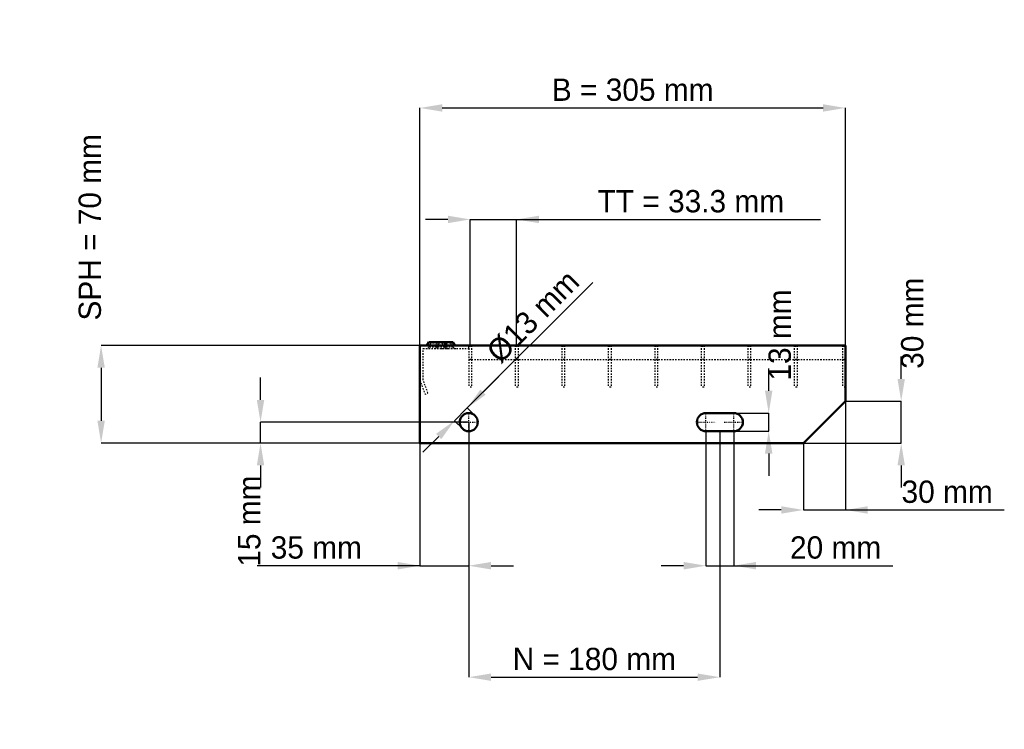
# Model space of a CAD drawing. Header units: millimetres. Extents: x -287 to 419, y -205 to 304.
import ezdxf

# ---------------------------------------------------------------- set-up
doc = ezdxf.new("R2010")
doc.units = ezdxf.units.MM
doc.linetypes.add('Center', pattern=[1.5, 0.45, -0.5, 0.05, -0.5])
doc.linetypes.add('Dashed', pattern=[2, 1, -1])
for name, color, linetype, lineweight in [('2d ConnectionPoints', 7, 'Continuous', 50), ('AM_0', 7, 'Continuous', 50), ('AM_5', 3, 'Continuous', 25), ('AM_7', 7, 'Center', 25), ('AM_9', 6, 'Dashed', 25)]:
    doc.layers.add(name, color=color, linetype=linetype, lineweight=lineweight)
doc.dimstyles.new('ISO-25', dxfattribs={"dimtxt": 2.5, "dimasz": 2.5, "dimexe": 1.25, "dimexo": 0.625, "dimtad": 1, "dimtxsty": 'Standard', "dimcen": 2.5, "dimadec": 0, "dimazin": 0, "dimtfac": 1, "dimtmove": 0, "dimatfit": 3, "dimfxl": 1, "dimarcsym": 0})

# ---------------------------------------------------------------- blocks, each defined once
blk = doc.blocks.new('1_305_2_33_33_6_VERTICAL_0_in_L10002348PX4223033112350_0')
at = {"layer": 'AM_9'}
blk.add_line((35, 60), (305, 60), dxfattribs=at)
blk = doc.blocks.new('2_800_350_11_11_2_6_3_FRONT_0_in_L10002348PX4223033112350_0')
at = {"layer": 'AM_0'}
for p, q in [((6.43, 72.46), (5.01, 70)), ((6.43, 72.46), (23.57, 72.46)), ((18.99, 70), (17.57, 72.46)), ((24.99, 70), (23.57, 72.46))]:
    blk.add_line(p, q, dxfattribs=at)
at = {"layer": 'AM_7'}
for p, q in [((12, 73), (12, 67.5)), ((18, 73), (18, 67.5))]:
    blk.add_line(p, q, dxfattribs=at)
at = {"layer": 'AM_9'}
for p, q in [((7.89, 71.62), (6.3, 68.87)), ((6.43, 72.46), (7.89, 71.62)), ((22.11, 71.62), (7.89, 71.62)), ((12.43, 72.46), (11.01, 70)), ((13.89, 71.62), (12.3, 68.87)), ((12.43, 72.46), (13.89, 71.62)), ((16.11, 71.62), (17.57, 72.46)), ((17.7, 68.87), (16.11, 71.62)), ((22.11, 71.62), (23.57, 72.46)), ((23.7, 68.87), (22.11, 71.62)), ((2.25, 67.75), (35, 67.75)), ((2.25, 45.4), (2.25, 67.75)), ((23.7, 68.87), (6.3, 68.87)), ((19.28, 67.81), (21.08, 67.75)), ((35, 67.75), (35, 70)), ((0, 45), (3.64, 35)), ((5.75, 35.77), (2.25, 45.4)), ((3.64, 35), (5.75, 35.77))]:
    blk.add_line(p, q, dxfattribs=at)
blk.add_lwpolyline([(14.92, 67.75), (16.46, 67.8), (18, 67.84), (19.28, 67.81)], dxfattribs=at)
for centre, start, end in [((4.35, 70), 270, 330), ((10.35, 70), 270, 330), ((19.65, 70), 210, 270), ((25.65, 70), 210, 270)]:
    blk.add_arc(centre, 2.25, start, end, dxfattribs=at)
blk = doc.blocks.new('3_800_0_30_11_11_2_3_HORIZONTAL_1_0_in_L10002348PX4223033112350_0')
at = {"layer": 'AM_9'}
for p, q in [((303, 70), (303, 40)), ((305, 60), (303, 60)), ((305, 40), (303, 40))]:
    blk.add_line(p, q, dxfattribs=at)
blk = doc.blocks.new('4_800_0_30_11_11_2_3_HORIZONTAL_2_0_in_L10002348PX4223033112350_0')
at = {"layer": 'AM_9'}
for p, q in [((268.31, 70), (268.31, 40)), ((270.31, 70), (270.31, 40)), ((270.31, 60), (268.31, 60)), ((270.31, 40), (268.31, 40))]:
    blk.add_line(p, q, dxfattribs=at)
blk = doc.blocks.new('5_800_0_30_11_11_2_3_HORIZONTAL_3_0_in_L10002348PX4223033112350_0')
at = {"layer": 'AM_9'}
for p, q in [((234.98, 70), (234.98, 40)), ((236.98, 70), (236.98, 40)), ((236.98, 60), (234.98, 60)), ((236.98, 40), (234.98, 40))]:
    blk.add_line(p, q, dxfattribs=at)
blk = doc.blocks.new('6_800_0_30_11_11_2_3_HORIZONTAL_4_0_in_L10002348PX4223033112350_0')
at = {"layer": 'AM_9'}
for p, q in [((201.65, 70), (201.65, 40)), ((203.65, 70), (203.65, 40)), ((203.65, 60), (201.65, 60)), ((203.65, 40), (201.65, 40))]:
    blk.add_line(p, q, dxfattribs=at)
blk = doc.blocks.new('7_800_0_30_11_11_2_3_HORIZONTAL_5_0_in_L10002348PX4223033112350_0')
at = {"layer": 'AM_9'}
for p, q in [((168.32, 70), (168.32, 40)), ((170.32, 70), (170.32, 40)), ((170.32, 60), (168.32, 60)), ((170.32, 40), (168.32, 40))]:
    blk.add_line(p, q, dxfattribs=at)
blk = doc.blocks.new('8_800_0_30_11_11_2_3_HORIZONTAL_6_0_in_L10002348PX4223033112350_0')
at = {"layer": 'AM_9'}
for p, q in [((134.99, 70), (134.99, 40)), ((136.99, 70), (136.99, 40)), ((136.99, 60), (134.99, 60)), ((136.99, 40), (134.99, 40))]:
    blk.add_line(p, q, dxfattribs=at)
blk = doc.blocks.new('9_800_0_30_11_11_2_3_HORIZONTAL_7_0_in_L10002348PX4223033112350_0')
at = {"layer": 'AM_9'}
for p, q in [((101.66, 70), (101.66, 40)), ((103.66, 70), (103.66, 40)), ((103.66, 60), (101.66, 60)), ((103.66, 40), (101.66, 40))]:
    blk.add_line(p, q, dxfattribs=at)
blk = doc.blocks.new('10_800_0_30_11_11_2_3_HORIZONTAL_8_0_in_L10002348PX4223033112350_0')
at = {"layer": 'AM_9'}
for p, q in [((68.33, 70), (68.33, 40)), ((70.33, 70), (70.33, 40)), ((70.33, 60), (68.33, 60)), ((70.33, 40), (68.33, 40))]:
    blk.add_line(p, q, dxfattribs=at)
blk = doc.blocks.new('11_800_0_30_11_11_2_3_HORIZONTAL_9_0_in_L10002348PX4223033112350_0')
at = {"layer": 'AM_9'}
for p, q in [((35, 70), (35, 40)), ((37, 70), (37, 40)), ((37, 60), (35, 60)), ((37, 40), (35, 40))]:
    blk.add_line(p, q, dxfattribs=at)
blk = doc.blocks.new('12_305_800_350_2_33_33_6_70_3_LEFT_0_in_L10002348PX4223033112350_0')
at = {"layer": 'AM_0'}
for p, q in [((305, 70), (0, 70)), ((0, 70), (0, 0)), ((305, 30), (305, 70)), ((275, 0), (305, 30)), ((225, 21.5), (205, 21.5)), ((205, 8.5), (225, 8.5)), ((0, 0), (275, 0))]:
    blk.add_line(p, q, dxfattribs=at)
blk.add_circle((35, 15), 6.5, dxfattribs=at)
for centre, start, end in [((205, 15), 90, 270), ((225, 15), 270, 90)]:
    blk.add_arc(centre, 6.5, start, end, dxfattribs=at)
at = {"layer": 'AM_7'}
for p, q in [((35, 8.175), (35, 21.825)), ((205, 8.175), (205, 21.825)), ((225, 8.175), (225, 21.825)), ((28.175, 15), (41.825, 15)), ((198.175, 15), (211.825, 15)), ((218.175, 15), (231.825, 15))]:
    blk.add_line(p, q, dxfattribs=at)
blk = doc.blocks.new('*D13')
at = {"layer": 'AM_5', "color": 0, "lineweight": -2}
for p, q in [((0, 70), (0, 240.46)), ((16, 240.46), (289, 240.46)), ((305, 70), (305, 240.46))]:
    blk.add_line(p, q, dxfattribs=at)
at = {"layer": 'AM_5', "color": 0}
for points in [[(16, 243.13), (16, 237.79), (0, 240.46)], [(289, 237.79), (289, 243.13), (305, 240.46)]]:
    blk.add_solid(points, dxfattribs=at)
at = {"layer": 'Defpoints', "color": 0}
for p in [(305, 240.46), (0, 70), (305, 70)]:
    blk.add_point(p, dxfattribs=at)
at = {"layer": 'AM_5', "color": 0, "insert": (152.5, 253.43), "char_height": 16, "attachment_point": 5}
blk.add_mtext('B = 305 mm', dxfattribs=at)
blk = doc.blocks.new('*D14')
at = {"layer": 'AM_5', "color": 0, "lineweight": -2}
for p, q in [((20, 160.46), (4, 160.46)), ((36, 70), (36, 160.46)), ((36, 160.46), (69.33, 160.46)), ((69.33, 70), (69.33, 160.46)), ((69.33, 160.46), (287.11, 160.46)), ((85.33, 160.46), (101.33, 160.46))]:
    blk.add_line(p, q, dxfattribs=at)
at = {"layer": 'AM_5', "color": 0}
for points in [[(20, 157.79), (20, 163.13), (36, 160.46)], [(85.33, 163.13), (85.33, 157.79), (69.33, 160.46)]]:
    blk.add_solid(points, dxfattribs=at)
at = {"layer": 'Defpoints', "color": 0}
for p in [(69.33, 160.46), (36, 70), (69.33, 70)]:
    blk.add_point(p, dxfattribs=at)
at = {"layer": 'AM_5', "color": 0, "insert": (194.22, 173.43), "char_height": 16, "attachment_point": 5}
blk.add_mtext('TT = 33.3 mm', dxfattribs=at)
blk = doc.blocks.new('*D15')
at = {"layer": 'AM_5', "color": 0, "lineweight": -2}
for p, q in [((0, 70), (-228.57, 70)), ((-228.57, 54), (-228.57, 16)), ((0, 0), (-228.57, 0))]:
    blk.add_line(p, q, dxfattribs=at)
at = {"layer": 'AM_5', "color": 0}
for points in [[(-225.9, 54), (-231.24, 54), (-228.57, 70)], [(-231.24, 16), (-225.9, 16), (-228.57, 0)]]:
    blk.add_solid(points, dxfattribs=at)
at = {"layer": 'Defpoints', "color": 0}
for p in [(0, 70), (-228.57, 0), (0, 0)]:
    blk.add_point(p, dxfattribs=at)
at = {"layer": 'AM_5', "color": 0, "insert": (-236.57, 154.8), "char_height": 16, "attachment_point": 5, "rotation": 90}
blk.add_mtext('SPH = 70 mm', dxfattribs=at)
blk = doc.blocks.new('*D16')
at = {"layer": 'AM_5', "color": 0, "lineweight": -2}
for p, q in [((-114.29, 31), (-114.29, 47)), ((35, 15), (-114.29, 15)), ((-114.29, 0), (-114.29, 15)), ((0, 0), (-114.29, 0)), ((-114.29, -16), (-114.29, -32))]:
    blk.add_line(p, q, dxfattribs=at)
at = {"layer": 'AM_5', "color": 0}
for points in [[(-116.95, 31), (-111.62, 31), (-114.29, 15)], [(-111.62, -16), (-116.95, -16), (-114.29, 0)]]:
    blk.add_solid(points, dxfattribs=at)
at = {"layer": 'Defpoints', "color": 0}
for p in [(-114.29, 15), (35, 15), (0, 0)]:
    blk.add_point(p, dxfattribs=at)
at = {"layer": 'AM_5', "color": 0, "insert": (-122.29, -56), "char_height": 16, "attachment_point": 5, "rotation": 90}
blk.add_mtext('15 mm', dxfattribs=at)
blk = doc.blocks.new('*D17')
at = {"layer": 'AM_5', "color": 0, "lineweight": -2}
for p, q in [((35, 15), (35, -88)), ((0, 0), (0, -88)), ((0, -88), (-116.58, -88)), ((-16, -88), (-32, -88)), ((0, -88), (35, -88)), ((51, -88), (67, -88))]:
    blk.add_line(p, q, dxfattribs=at)
at = {"layer": 'AM_5', "color": 0}
for points in [[(-16, -90.67), (-16, -85.33), (0, -88)], [(51, -85.33), (51, -90.67), (35, -88)]]:
    blk.add_solid(points, dxfattribs=at)
at = {"layer": 'Defpoints', "color": 0}
for p in [(35, 15), (0, 0), (35, -88)]:
    blk.add_point(p, dxfattribs=at)
at = {"layer": 'AM_5', "color": 0, "insert": (-74.29, -75.03), "char_height": 16, "attachment_point": 5}
blk.add_mtext('35 mm', dxfattribs=at)
blk = doc.blocks.new('*D18')
at = {"layer": 'AM_5', "color": 0, "lineweight": -2}
for p, q in [((205, 8.5), (205, -88)), ((225, 8.5), (225, -88)), ((189, -88), (173, -88)), ((205, -88), (225, -88)), ((225, -88), (338.96, -88)), ((241, -88), (257, -88))]:
    blk.add_line(p, q, dxfattribs=at)
at = {"layer": 'AM_5', "color": 0}
for points in [[(189, -90.67), (189, -85.33), (205, -88)], [(241, -85.33), (241, -90.67), (225, -88)]]:
    blk.add_solid(points, dxfattribs=at)
at = {"layer": 'Defpoints', "color": 0}
for p in [(205, 8.5), (225, 8.5), (225, -88)]:
    blk.add_point(p, dxfattribs=at)
at = {"layer": 'AM_5', "color": 0, "insert": (297.98, -75.03), "char_height": 16, "attachment_point": 5}
blk.add_mtext('20 mm', dxfattribs=at)
blk = doc.blocks.new('*D19')
at = {"layer": 'AM_5', "color": 0, "lineweight": -2}
for p, q in [((250, 37.5), (250, 53.5)), ((225, 21.5), (250, 21.5)), ((250, 8.5), (250, 21.5)), ((225, 8.5), (250, 8.5)), ((250, -7.5), (250, -23.5))]:
    blk.add_line(p, q, dxfattribs=at)
at = {"layer": 'AM_5', "color": 0}
for points in [[(247.33, 37.5), (252.67, 37.5), (250, 21.5)], [(252.67, -7.5), (247.33, -7.5), (250, 8.5)]]:
    blk.add_solid(points, dxfattribs=at)
at = {"layer": 'Defpoints', "color": 0}
for p in [(225, 21.5), (250, 21.5), (225, 8.5)]:
    blk.add_point(p, dxfattribs=at)
at = {"layer": 'AM_5', "color": 0, "insert": (258, 77.5), "char_height": 16, "attachment_point": 5, "rotation": 90}
blk.add_mtext('13 mm', dxfattribs=at)
blk = doc.blocks.new('*D20')
at = {"layer": 'AM_5', "color": 0, "lineweight": -2}
for p, q in [((345, 46), (345, 62)), ((305, 30), (345, 30)), ((345, 0), (345, 30)), ((275, 0), (345, 0)), ((345, -16), (345, -32))]:
    blk.add_line(p, q, dxfattribs=at)
at = {"layer": 'AM_5', "color": 0}
for points in [[(342.33, 46), (347.67, 46), (345, 30)], [(347.67, -16), (342.33, -16), (345, 0)]]:
    blk.add_solid(points, dxfattribs=at)
at = {"layer": 'Defpoints', "color": 0}
for p in [(305, 30), (345, 30), (275, 0)]:
    blk.add_point(p, dxfattribs=at)
at = {"layer": 'AM_5', "color": 0, "insert": (353, 86), "char_height": 16, "attachment_point": 5, "rotation": 90}
blk.add_mtext('30 mm', dxfattribs=at)
blk = doc.blocks.new('*D21')
at = {"layer": 'AM_5', "color": 0, "lineweight": -2}
for p, q in [((305, 30), (305, -48)), ((275, 0), (275, -48)), ((259, -48), (243, -48)), ((275, -48), (305, -48)), ((305, -48), (418.92, -48)), ((321, -48), (337, -48))]:
    blk.add_line(p, q, dxfattribs=at)
at = {"layer": 'AM_5', "color": 0}
for points in [[(259, -50.67), (259, -45.33), (275, -48)], [(321, -45.33), (321, -50.67), (305, -48)]]:
    blk.add_solid(points, dxfattribs=at)
at = {"layer": 'Defpoints', "color": 0}
for p in [(305, 30), (275, 0), (305, -48)]:
    blk.add_point(p, dxfattribs=at)
at = {"layer": 'AM_5', "color": 0, "insert": (377.96, -35.03), "char_height": 16, "attachment_point": 5}
blk.add_mtext('30 mm', dxfattribs=at)
blk = doc.blocks.new('*D22')
at = {"layer": 'AM_5', "color": 0, "lineweight": -2}
for p, q in [((35, 15), (35, -168)), ((215, 8.5), (215, -168)), ((51, -168), (199, -168))]:
    blk.add_line(p, q, dxfattribs=at)
at = {"layer": 'AM_5', "color": 0}
for points in [[(51, -165.33), (51, -170.67), (35, -168)], [(199, -170.67), (199, -165.33), (215, -168)]]:
    blk.add_solid(points, dxfattribs=at)
at = {"layer": 'Defpoints', "color": 0}
for p in [(35, 15), (215, 8.5), (215, -168)]:
    blk.add_point(p, dxfattribs=at)
at = {"layer": 'AM_5', "color": 0, "insert": (125, -155.03), "char_height": 16, "attachment_point": 5}
blk.add_mtext('N = 180 mm', dxfattribs=at)
blk = doc.blocks.new('*D23')
at = {"layer": 'AM_5', "color": 0, "lineweight": -2}
for p, q in [((33.94, 25.25), (123.95, 115.26)), ((45.25, 36.57), (56.57, 47.88)), ((24.75, 16.06), (33.94, 25.25)), ((39.6, 19.6), (33.94, 25.25)), ((30.4, 10.4), (24.75, 16.06)), ((13.43, 4.75), (2.12, -6.57))]:
    blk.add_line(p, q, dxfattribs=at)
at = {"layer": 'AM_5', "color": 0}
for points in [[(43.37, 38.45), (47.14, 34.68), (33.94, 25.25)], [(15.32, 2.86), (11.55, 6.63), (24.75, 16.06)]]:
    blk.add_solid(points, dxfattribs=at)
at = {"layer": 'Defpoints', "color": 0}
for p in [(33.94, 25.25), (39.6, 19.6), (30.4, 10.4)]:
    blk.add_point(p, dxfattribs=at)
at = {"layer": 'AM_5', "color": 0, "insert": (81.09, 90.74), "char_height": 16, "attachment_point": 5, "rotation": 45}
blk.add_mtext('Ø13 mm', dxfattribs=at)

msp = doc.modelspace()

# ---------------------------------------------------------------- linework, layer by layer
at = {"layer": '2d ConnectionPoints'}
for p in [(0, 70), (0, 70), (0, 70), (0, 70), (0, 70), (0, 70), (35, 70), (36, 70), (36, 70), (69.33, 70), (69.33, 70), (102.66, 70), (102.66, 70), (135.99, 70), (135.99, 70), (169.32, 70), (169.32, 70), (202.65, 70), (202.65, 70), (235.98, 70), (235.98, 70), (269.31, 70), (269.31, 70), (304, 70), (0, 0), (0, 0)]:
    msp.add_point(p, dxfattribs=at)

# ---------------------------------------------------------------- block references
for name in ['2_800_350_11_11_2_6_3_FRONT_0_in_L10002348PX4223033112350_0', '12_305_800_350_2_33_33_6_70_3_LEFT_0_in_L10002348PX4223033112350_0', '11_800_0_30_11_11_2_3_HORIZONTAL_9_0_in_L10002348PX4223033112350_0', '10_800_0_30_11_11_2_3_HORIZONTAL_8_0_in_L10002348PX4223033112350_0', '9_800_0_30_11_11_2_3_HORIZONTAL_7_0_in_L10002348PX4223033112350_0', '8_800_0_30_11_11_2_3_HORIZONTAL_6_0_in_L10002348PX4223033112350_0', '7_800_0_30_11_11_2_3_HORIZONTAL_5_0_in_L10002348PX4223033112350_0', '6_800_0_30_11_11_2_3_HORIZONTAL_4_0_in_L10002348PX4223033112350_0', '5_800_0_30_11_11_2_3_HORIZONTAL_3_0_in_L10002348PX4223033112350_0', '4_800_0_30_11_11_2_3_HORIZONTAL_2_0_in_L10002348PX4223033112350_0', '3_800_0_30_11_11_2_3_HORIZONTAL_1_0_in_L10002348PX4223033112350_0', '1_305_2_33_33_6_VERTICAL_0_in_L10002348PX4223033112350_0']:
    msp.add_blockref(name, (0, 0))

# ---------------------------------------------------------------- dimensions: what is measured, and where the dimension line sits
at = {"layer": 'AM_5'}
for base, p1, p2, text, picture, middle in [((305, 240.46), (0, 70), (305, 70), 'B = 305 mm', '*D13', (152.5, 240.46)), ((69.33, 160.46), (36, 70), (69.33, 70), 'TT = 33.3 mm', '*D14', (194.222, 160.46)), ((305, -48), (275, 0), (305, 30), '30 mm', '*D21', (377.96, -48)), ((35, -88), (0, 0), (35, 15), '35 mm', '*D17', (-74.289, -88)), ((215, -168), (35, 15), (215, 8.5), 'N = 180 mm', '*D22', (125, -168)), ((225, -88), (205, 8.5), (225, 8.5), '20 mm', '*D18', (297.982, -88))]:
    dim = msp.add_linear_dim(base=base, p1=p1, p2=p2, text=text, dimstyle='ISO-25', override={"dimtxt": 16, "dimasz": 16, "dimexe": 0, "dimexo": 0, "dimgap": 4.8}, dxfattribs=at)
    dim.commit()
    dim.dimension.update_dxf_attribs({"geometry": picture, "text_midpoint": middle, "dimtype": 160})
for base, p1, p2, text, picture, middle in [((-228.571, 0), (0, 70), (0, 0), 'SPH = 70 mm', '*D15', (-236.571, 154.8)), ((345, 30), (275, 0), (305, 30), '30 mm', '*D20', (353, 86)), ((250, 21.5), (225, 8.5), (225, 21.5), '13 mm', '*D19', (258, 77.5)), ((-114.286, 15), (0, 0), (35, 15), '15 mm', '*D16', (-122.286, -56))]:
    dim = msp.add_linear_dim(base=base, p1=p1, p2=p2, angle=90, text=text, dimstyle='ISO-25', override={"dimtxt": 16, "dimasz": 16, "dimexe": 0, "dimexo": 0, "dimgap": 4.8}, dxfattribs=at)
    dim.commit()
    dim.dimension.update_dxf_attribs({"geometry": picture, "text_midpoint": middle, "dimtype": 160, "text_rotation": 90})
dim = msp.add_linear_dim(base=(33.939, 25.253), p1=(30.404, 10.404), p2=(39.596, 19.596), angle=45, text='Ø13 mm', dimstyle='ISO-25', override={"dimtxt": 16, "dimasz": 16, "dimexe": 0, "dimexo": 0, "dimgap": 4.8}, dxfattribs=at)
dim.commit()
dim.dimension.update_dxf_attribs({"geometry": '*D23', "text_midpoint": (90.259, 81.572), "dimtype": 161})

doc.saveas('drawing.dxf')
